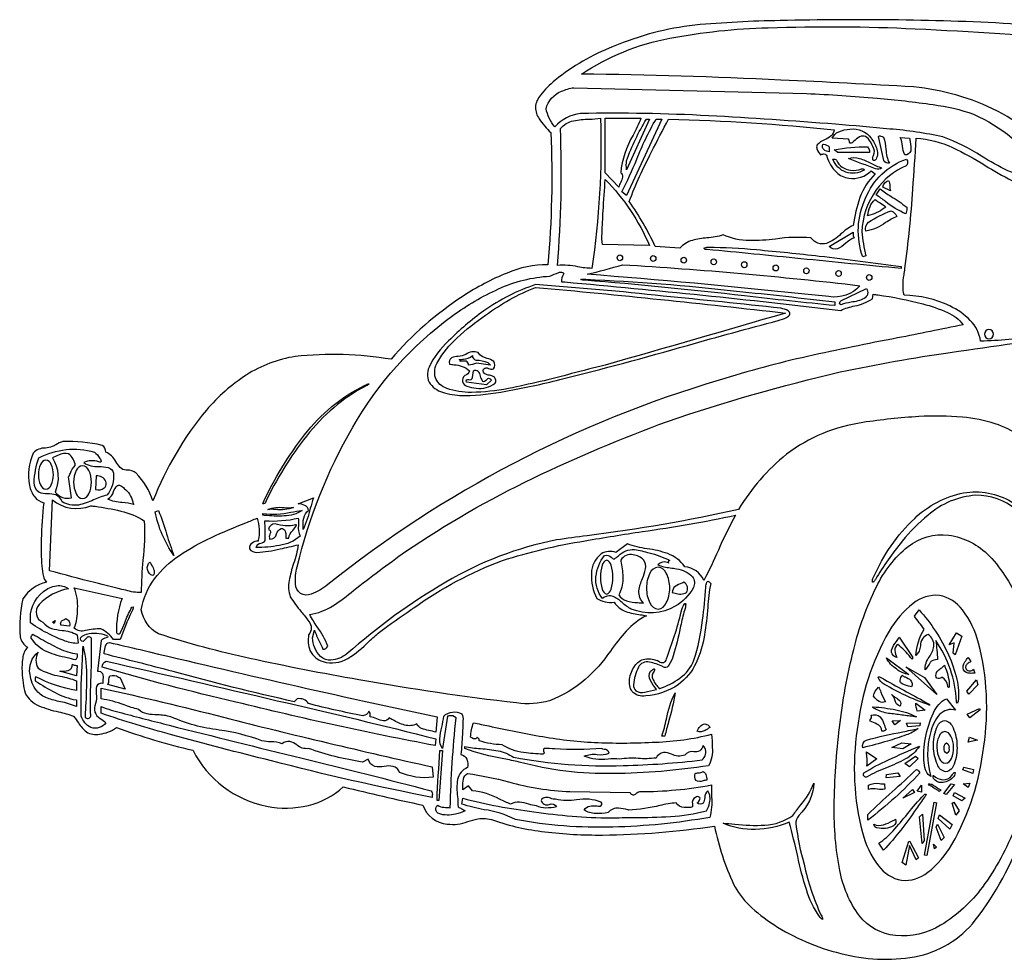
# Model space of a CAD drawing. Extents: x 0.69 to 7.72, y 3.72 to 7.65.
# Tile 1 of 2: x 0.69 to 4.8, y 3.72 to 7.65. Entities that reach past the tile are written whole.
import ezdxf

# ---------------------------------------------------------------- set-up
doc = ezdxf.new("R2010")
doc.units = 0
doc.header["$MEASUREMENT"] = 0

msp = doc.modelspace()

# ---------------------------------------------------------------- linework, layer by layer
for points in [[(4.859727, 7.632366, 0.012082), (4.360726, 7.649964, 0.009404), (3.86524, 7.647504, 0.018314), (3.508774, 7.628579, 0.070591), (3.167655, 7.538915, 0.075865), (2.924587, 7.397869, 0.052782), (2.863196, 7.335298, 0.153879), (2.842585, 7.285071, 0.155054), (2.858512, 7.2365, 0.046753), (2.906732, 7.178893, -0.033487), (2.89451, 6.626668, 0.100939), (2.723714, 6.591781, 0.050682), (2.539783, 6.494614, 0.072873), (2.238951, 6.23111, 0.067907), (1.838754, 6.242757, 0.105782), (1.633608, 6.165096, 0.073609), (1.466803, 6.018207, 0.07978), (1.243393, 5.638888, 0.112434), (1.173204, 5.754808, 0.194207), (1.135799, 5.767088, -0.006957), (1.132207, 5.767211, -0.186648), (1.106617, 5.779055, -0.05312), (1.087714, 5.803574, 0.163096), (1.046725, 5.843332, 0.255581), (1.031169, 5.87111, 0.067491), (0.866899, 5.886992, 0.06447), (0.837687, 5.873557, -0.01949), (0.822733, 5.865867, -0.072908), (0.79367, 5.860003, 0.213821), (0.74339, 5.838887, 0.160355), (0.72714, 5.70361, 0.112264), (0.749345, 5.655195, 0.175936), (0.786724, 5.63111, 0.016244), (0.77672, 5.47831, 0.029664), (0.778908, 5.365773, 0.043583), (0.786084, 5.323354, 0.142607), (0.798947, 5.298886, 0.202291), (0.699796, 5.229424, 0.078451), (0.688243, 5.07084, 0.207763), (0.718946, 5.026662, 0.155979), (0.69928, 4.982121, 0.05361), (0.696524, 4.921134, 0.057305), (0.709187, 4.835643, 0.181128), (0.766893, 4.782181, 0.048714), (0.84916, 4.756587, -0.031412), (0.911169, 4.738883, -0.017923), (0.932295, 4.710321, 0.093385), (0.965457, 4.672805, 0.182281), (1.020015, 4.663608, 0.132766), (1.091169, 4.691106, 0.028913), (1.410319, 4.595769), (1.411171, 4.59555, 0.230064), (1.718532, 4.361939, 0.109381), (1.893744, 4.365617, 0.129353), (2.038949, 4.443328, 0.008245), (2.371174, 4.366661), (2.371174, 4.366661, 0.292429), (2.473854, 4.287432, 0.126871), (2.559443, 4.297933, -0.034017), (2.601232, 4.309015, -0.127089), (2.666729, 4.303326, 0.05401), (2.881488, 4.254976, 0.031643), (3.123121, 4.241521, 0.034809), (3.591178, 4.278882, 0.058637), (3.671181, 4.035549, 0.082596), (3.735813, 3.948856, 0.05176), (3.838921, 3.866818, 0.081414), (4.118843, 3.746215, 0.110038), (4.427512, 3.732758, 0.183415), (4.68149, 3.885463, 0.07917), (4.88155, 4.252193, 0.057249)], [(4.865699, 5.910713, 0.076657), (4.7648, 5.961518, 0.056816), (4.627453, 5.98901, 0.036869), (4.445599, 5.991341, 0.023268), (4.211181, 5.966667, 0.123957), (3.892292, 5.834719, 0.082728), (3.691181, 5.603331, -0.024957), (3.058327, 5.493455, 0.000989), (2.931175, 5.475553, 0.085477), (2.46784, 5.299303, 0.047742), (2.054507, 4.998885, -0.137994), (1.987736, 4.97242, -0.201147), (1.94381, 4.987773, -0.189667), (1.911172, 5.066662), (1.91895, 5.098885, 0.052469), (1.938603, 5.052608, -0.02779), (1.954018, 5.019367, 0.341252), (1.974632, 5.030714, 0.066852), (1.930597, 5.111616, -0.028734), (1.89895, 5.163331, 0.096018), (1.996056, 5.200365, 0.040744), (2.082117, 5.264115, -0.013925), (2.299792, 5.426939, -0.037137), (2.832497, 5.733647, -0.023549), (3.394511, 5.971111, -0.025044), (4.117124, 6.178158, -0.017908), (4.576712, 6.259389, -0.003256), (5.12144, 6.337025, 0.000256)], [(4.651635, 4.984614), (4.663406, 4.966662), (4.663406, 4.966662, 0.069567), (4.648824, 4.957883, 0.42792), (4.643406, 4.935551, 0.469413), (4.674517, 4.935551), (4.678961, 4.918885), (4.678961, 4.918885, -0.0582), (4.659338, 4.917834, -0.264099), (4.632187, 4.931836, -0.232731), (4.638266, 4.965516, -0.045556), (4.651635, 4.984614)], [(4.43896, 4.758883, -0.066621), (4.432189, 4.792946), (4.472465, 4.763779), (4.43896, 4.758883)], [(3.571178, 4.691106, -0.045642), (3.551734, 4.679161, -0.241219), (3.518957, 4.67555, -0.276486), (3.551178, 4.706661, 0.055592), (3.558209, 4.703449, -0.318302), (3.571178, 4.691106)], [(4.500208, 4.454017, 0.040715), (4.539133, 4.429863), (4.530867, 4.424231, 0.000063), (4.530867, 4.424231, 0.002182), (4.491911, 4.4485, -0.171787), (4.48559, 4.45405, -0.369402), (4.489289, 4.455426, -0.040556), (4.500208, 4.454017)]]:
    msp.add_lwpolyline(points, format="xyb")
for points in [[(3.815604, 7.617349, -0.021348), (4.429808, 7.61306, -0.005973), (5.136968, 7.570353, 0.000025), (5.191185, 7.566671, 0.00642), (5.614362, 7.450488, -0.015121), (5.914521, 7.366672), (5.926743, 7.311117, 0.027167), (5.58016, 7.295884, 0.028562), (5.325722, 7.264086, 0.098136), (5.155488, 7.17244, 0.125464), (5.038962, 7.018893, 0.14223), (4.774673, 7.268546, 0.092977), (4.423285, 7.36979, 0.00446), (3.868251, 7.398597, 0.010498), (3.034508, 7.423339, -0.099486), (3.403788, 7.573651, -0.041041)], [(2.886732, 7.278893, -0.244181), (2.951195, 7.351675, -0.07186), (3.0034, 7.366672), (3.975222, 7.342706), (3.975222, 7.342706, -0.010071), (4.271119, 7.322883, -0.015579), (4.504783, 7.295896, -0.057099), (4.674517, 7.255561, -0.127858), (4.964353, 7.022619, -0.036481), (4.97646, 7.004781, -0.259702), (4.978087, 6.993853, -0.217149), (4.965816, 6.988833, -0.038831), (4.936228, 6.988718, -0.093768), (4.818047, 7.019672, -0.029324), (4.707115, 7.080427, 0.058727), (4.545989, 7.160718, 0.036197), (4.32464, 7.193861, 0.006268), (4.097469, 7.213812, 0.006608), (3.566707, 7.249386, 0.01798), (3.031178, 7.258893, 0.178833), (2.923397, 7.203337, -0.119849)], [(2.946731, 7.19556, -0.1664), (3.001745, 7.228401, -0.050583), (3.067247, 7.235241, 0.031064), (3.114511, 7.238893, -0.04404), (3.078956, 6.611112, -0.040473), (3.020043, 6.617745, 0.074986), (2.93451, 6.623335, 0.031901)], [(3.198956, 7.011115, -0.299753), (3.207018, 6.992733, -0.076698), (3.198993, 6.971336, 0.068555), (3.191178, 6.951114), (3.134511, 7.011115), (3.134511, 7.238893), (3.2834, 7.238893, -0.025327), (3.25056, 7.167806, 0.110584)], [(3.223399, 6.915558), (3.203399, 6.931114, 0.023956), (3.266204, 7.067695, -0.036011), (3.346732, 7.23556), (3.371179, 7.23556)], [(3.223399, 7.023337, 0.000069), (3.223336, 7.024209, -0.052773), (3.223544, 7.061169, -0.052236), (3.306732, 7.23556), (3.318954, 7.23556)], [(4.034514, 7.086671, -0.170987), (4.053681, 7.088928, -0.241739), (4.061181, 7.079726, 0.129173), (4.100572, 7.013313, 0.152471), (4.152501, 6.988024, 0.228402), (4.246736, 7.018893), (4.263404, 7.006669, 0.121898), (4.199376, 6.907642, 0.04654), (4.171181, 6.791114, 0.074028), (4.119919, 6.755078, -0.09675), (4.059952, 6.715383, -0.319203), (3.994512, 6.738892, 0.055995), (3.846347, 6.733984, -0.035456), (3.737311, 6.727159, -0.097424), (3.626733, 6.751114, -0.059078), (3.559519, 6.738703, 0.047796), (3.498473, 6.728347, 0.146621), (3.446735, 6.695558), (3.343401, 6.703336, 0.044232), (3.234511, 6.891114, -0.028977), (3.327984, 7.097921, -0.005644), (3.398957, 7.23556, -0.019338), (4.091182, 7.191114, -0.231527), (4.078229, 7.164824, -0.062062), (4.050664, 7.148597, 0.143045), (4.020477, 7.127194, 0.21097), (4.019462, 7.110643, 0.100169)], [(4.263404, 7.063337, -0.706092), (4.253136, 7.069659, 0.074067), (4.251181, 7.07556, 0.273459), (4.257606, 7.111117, 0.066868), (4.2384, 7.147399, -0.000219), (4.237071, 7.149461, 0.468469), (4.192198, 7.157587, 0.076022), (4.166737, 7.135558, -0.642382), (4.155482, 7.142414, 0.149343), (4.151182, 7.151115), (4.083403, 7.15556, -0.193228), (4.110385, 7.182162, -0.099809), (4.157572, 7.193825, -0.271581), (4.24674, 7.155854, 0.000928), (4.249545, 7.151255, -0.069351), (4.270234, 7.109263, -0.224414)], [(4.298922, 7.06234, -0.008255), (4.276385, 7.162347, -0.406959), (4.286156, 7.164153, -0.119243), (4.297478, 7.1602, -0.066414), (4.307792, 7.108943, 0.107533), (4.322292, 7.051115, -0.361605)], [(4.071182, 7.118893), (4.071182, 7.098893, -0.157487), (4.047709, 7.108337, -0.443573), (4.046737, 7.131115, -0.12293)], [(4.366738, 7.158893), (4.406739, 7.15556, 0.009205), (4.409277, 7.140021, -0.089853), (4.41183, 7.102835, -0.402621), (4.386737, 7.086671, -0.086097), (4.377357, 7.12221, 0.106346)], [(4.386737, 6.611112, 0.017827), (4.42021, 6.942086, 0.003955), (4.434517, 7.15556, -0.091417), (4.585655, 7.116537, -0.030722), (4.72182, 7.042196, 0.021713), (4.834518, 6.978892, 0.040387), (4.980526, 6.959119, -0.000026), (4.983407, 6.958892, 0.122728), (4.964528, 6.944877, -0.032534), (4.954517, 6.93556), (4.958962, 6.891114, -0.022719), (5.11114, 6.630513, -0.005158), (5.228199, 6.407826, 0.000889), (5.234518, 6.395557, -0.048472), (5.1045, 6.357136, -0.017906), (4.937711, 6.328195, -0.033273), (4.703406, 6.306667, 0.161142), (4.660392, 6.393778, 0.091281), (4.574655, 6.454029, 0.108323), (4.383404, 6.49889, -0.102521), (4.383639, 6.583562, 0.022285)], [(4.091182, 7.106671, -0.061689), (4.231181, 7.118893, 0.043382), (4.234907, 7.112396, -0.256555), (4.238958, 7.09556), (4.106737, 7.09556)], [(4.100915, 7.063636, 0.267732), (4.16021, 7.021961, 0.12734), (4.206211, 7.026992, -0.601173), (4.216128, 7.022335, -0.476765), (4.086286, 7.067706, -0.232652)], [(4.291182, 7.031115, -0.228071), (4.264374, 7.027754, -0.006522), (4.151182, 7.071115), (4.151182, 7.071115, -0.162433), (4.197356, 7.071114, -0.044398), (4.24427, 7.051114, 0.044399)], [(4.393351, 7.067776, -0.421157), (4.392393, 7.040276, 0.143965), (4.267488, 6.939111, 0.147336), (4.206622, 6.763767, 0.031828), (4.223403, 6.663336, -0.000023), (4.223403, 6.663336), (4.211181, 6.65889, -0.19718), (4.222785, 6.905379, -0.218399)], [(3.318954, 6.706668), (3.1234, 6.711114, -0.070288), (3.121386, 6.758336, -0.00797), (3.125622, 6.851392, -0.003979), (3.134511, 6.983337, -0.092486)], [(4.326738, 6.93556), (4.294514, 6.951114, -0.271203), (4.31896, 6.978892, -0.098665), (4.323876, 6.954488, 0.062161)], [(4.266736, 6.918892), (4.283404, 6.943336, 0.027041), (4.329982, 6.911863, -0.037477), (4.394515, 6.866669, 0.005852), (4.39458, 6.862332, -0.102793), (4.391182, 6.838892, -0.065717), (4.306207, 6.890945, 0.015099)], [(4.231181, 6.831114, -0.049873), (4.24146, 6.869586, -0.159002), (4.263404, 6.89889, 0.067126), (4.283138, 6.884973, -0.09976), (4.306736, 6.866669, 0.001263), (4.300665, 6.862806, -0.10317)], [(4.329739, 6.851583, -0.215618), (4.353319, 6.828714, 0.033133), (4.306684, 6.802684, -0.113619), (4.223403, 6.766669, -0.263662), (4.235471, 6.805087, -0.060099)], [(4.174515, 6.738892, 0.078557), (4.13985, 6.716067, -0.08067), (4.104772, 6.693094, -0.346353), (4.071182, 6.703336), (4.171181, 6.763336, -0.055354), (4.171062, 6.755075, 0.232093)], [(3.559843, 6.690235, -0.319872), (3.546676, 6.695264, -0.198781), (3.564117, 6.699408, -0.024505), (3.766716, 6.689578, -0.007464), (4.029256, 6.662705, -0.006877), (4.371182, 6.61889), (4.371182, 6.611112, -0.003416), (3.951666, 6.651726, 0.00144)], [(3.206664, 6.655518, -0.41227), (3.195515, 6.643003, -0.41218), (3.184367, 6.655518, -0.412196), (3.195515, 6.668035, -0.412286)], [(3.34611, 6.652689, -0.412275), (3.334962, 6.640175, -0.412189), (3.323812, 6.652689, -0.412235), (3.334962, 6.665207, -0.412322)], [(3.47389, 6.645469, -0.412247), (3.46274, 6.632954, -0.412268), (3.451592, 6.645469, -0.412268), (3.46274, 6.657985, -0.412247)], [(3.576658, 6.638336, -0.412246), (3.587806, 6.650851, -0.412295), (3.598956, 6.638336, -0.41231), (3.587806, 6.625819, -0.412261)], [(3.704436, 6.626669, -0.412247), (3.715586, 6.639185, -0.412247), (3.726736, 6.626669, -0.412247), (3.715586, 6.614154, -0.412247)], [(2.497151, 6.413978, -0.049942), (2.687526, 6.52514, -0.093823), (2.903397, 6.578889, -0.016923), (2.93984, 6.593758, -0.16811), (2.956118, 6.594649, -0.540269), (2.959875, 6.586651, 0.124987), (2.951175, 6.555557, 0.000079), (2.964787, 6.554312, -0.007232), (4.11896, 6.435557, -0.054922), (4.177161, 6.454648, 0.095169), (4.251181, 6.483335), (4.254514, 6.503333, 0.003961), (4.273481, 6.500375, -0.028122), (4.462029, 6.462975, -0.044881), (4.564516, 6.426481, -0.130384), (4.631183, 6.375557, -0.003899), (4.356059, 6.320323, 0.007579), (3.980519, 6.24303, 0.022664), (3.611178, 6.143333, 0.097211), (1.974228, 5.288678, -0.089416), (1.905425, 5.249019, -0.228381), (1.859931, 5.251766, -0.219653), (1.839573, 5.291471, -0.088769), (1.846174, 5.362689, -0.073109), (2.078703, 5.946577, -0.105767)], [(4.069707, 6.493239, -0.002135), (3.954367, 6.504756, 0.007487), (3.058956, 6.586667, 0.017615), (3.206733, 6.626668, -0.014022), (4.198958, 6.53889, -0.260653)], [(3.836315, 6.612968, -0.412292), (3.847465, 6.625483, -0.412268), (3.858614, 6.612968, -0.412268), (3.847465, 6.600453, -0.412292)], [(3.964092, 6.601301, -0.412227), (3.975243, 6.613817, -0.412268), (3.986392, 6.601301, -0.412225), (3.975243, 6.588786, -0.412184)], [(4.098815, 6.589357, -0.412268), (4.109964, 6.601872, -0.412247), (4.121114, 6.589357, -0.412247), (4.109964, 6.576842, -0.412268)], [(3.053033, 6.565868, -0.01658), (3.683288, 6.516289, -0.003542), (4.094515, 6.471112), (4.094515, 6.455557, -0.003092), (3.716092, 6.495984, 0.009411), (3.049085, 6.561528, -0.146148), (3.031965, 6.564575, -0.084146)], [(4.226594, 6.573247, -0.412249), (4.237744, 6.585762, -0.412225), (4.248893, 6.573247, -0.412241), (4.237744, 6.560731, -0.412265)], [(2.54885, 6.079525, 0.041695), (2.718926, 6.097737, 0.015897), (2.945125, 6.146059, 0.008635), (3.478645, 6.289403, -0.004905), (3.856803, 6.392996, 0.060865), (3.892265, 6.406003, 0.197056), (3.906579, 6.420137, 0.335124), (3.898884, 6.433561, 0.087591), (3.868318, 6.444436, 0.003019), (3.376523, 6.495401, 0.009255), (2.843399, 6.543335, 0.075517), (2.62704, 6.433522, 0.041366), (2.47959, 6.308049, 0.104273), (2.398251, 6.197944, 0.262601), (2.402769, 6.127761, 0.164978), (2.463012, 6.09059, 0.068813)], [(2.434018, 6.220501, -0.081178), (2.51463, 6.319855, -0.03587), (2.63389, 6.415592, -0.06451), (2.843294, 6.531842, -0.005991), (3.887992, 6.424157, -0.00084), (3.134511, 6.206667, 0.005041), (2.993337, 6.170991, -0.017094), (2.729544, 6.108844, -0.047878), (2.574785, 6.092856, -0.093096), (2.472137, 6.109395, -0.219231), (2.424312, 6.153574, -0.206868)], [(4.11896, 6.475556), (4.226736, 6.526668, -0.431996), (4.21667, 6.485126, -0.083762), (4.163157, 6.469728, 0.048806), (4.11896, 6.45889, -0.589081), (4.117063, 6.472082, 0.014405)], [(4.73844, 6.316365, 0.413819), (4.7571, 6.336007, 0.41383), (4.73844, 6.35565, 0.41383), (4.719781, 6.336007, 0.413819)], [(2.566731, 6.183333, -0.333333), (2.546731, 6.163333, 0.210711), (2.537806, 6.137596, 0.252913), (2.556133, 6.118923, 0.085844), (2.59494, 6.110135, 0.19793), (2.674507, 6.131111, 0.302201), (2.670865, 6.156373, 0.124967), (2.649841, 6.164255, -0.085213), (2.631374, 6.170217, -0.290115), (2.623396, 6.186667, -0.435484), (2.646503, 6.192409, 0.178533), (2.666729, 6.191111, 0.349837), (2.668122, 6.22167, 0.117441), (2.640589, 6.234983, -0.216135), (2.603396, 6.258888, 0.272403), (2.551175, 6.251111, -0.119664), (2.519905, 6.243246, 0.102028), (2.491858, 6.236871, 0.345979), (2.483397, 6.211111, 0.011625), (2.502344, 6.208206, -0.177945)], [(2.523896, 6.228881, -0.034062), (2.541353, 6.231908, 0.189491), (2.578953, 6.246667, 0.331972), (2.594017, 6.22676, -0.136694), (2.643261, 6.217056, -0.140047), (2.654507, 6.206667), (2.59614, 6.214321), (2.59614, 6.214321, -0.046877), (2.563396, 6.206667, 0.283769), (2.552501, 6.222531, 0.107596), (2.533827, 6.223013, -0.006301), (2.527929, 6.222449, 0.997093)], [(2.643397, 6.151111, -0.351021), (2.655583, 6.146424, 0.033995), (2.658951, 6.143333), (2.638199, 6.124432), (2.554508, 6.135556, -0.768024), (2.564379, 6.146359, 0.546204), (2.578953, 6.155556), (2.583396, 6.183333, -0.404185), (2.602746, 6.181152, -0.091205), (2.611812, 6.160101, 0.143302), (2.621483, 6.140143, 0.280771), (2.630096, 6.13999, 0.096571)], [(1.703814, 5.630807, -0.05644), (1.877095, 5.914465, -0.11765), (2.130617, 6.122817, -0.08906), (2.147773, 6.128868, -0.146044), (2.135007, 6.12061, 0.105986), (1.88573, 5.910212, 0.056019), (1.712114, 5.630043, -0.230586), (1.7061, 5.626556, -0.796493)], [(0.746724, 5.715554, -0.076001), (0.766724, 5.818887, -0.19174), (0.998947, 5.843332, -0.096804), (1.020963, 5.816517, -0.241677), (1.026199, 5.800351, -0.006713), (1.01684, 5.802297, 0.196737), (0.954501, 5.798888, 0.178423), (1.016376, 5.782839, -0.062387), (1.056336, 5.778041, -0.301593), (1.077925, 5.755431, -0.210764), (1.051169, 5.663332), (1.051169, 5.663332, 0.04814), (0.994908, 5.642876, -0.066677), (0.932078, 5.621638, -0.176758), (0.86339, 5.635554, 0.216104), (0.836999, 5.663671, 0.087698), (0.803034, 5.668358, -0.125603), (0.76704, 5.6749, -0.245247)], [(0.796064, 5.809394, 0.279196), (0.773841, 5.79156, 0.116056), (0.764635, 5.748506, 0.116053), (0.773841, 5.70545, 0.279197), (0.796064, 5.687615, 0.279224), (0.818285, 5.70545, 0.116033), (0.827489, 5.748506, 0.116037), (0.818285, 5.79156, 0.279223)], [(0.903392, 5.65111), (0.891168, 5.738887, 0.022942), (0.898375, 5.75471, -0.139815), (0.918946, 5.786665, 0.198593), (0.891168, 5.835554, 0.164842), (0.848946, 5.830554, 0.034473), (0.82339, 5.818888), (0.82339, 5.818887, -0.242794), (0.834503, 5.675554, 0.28677)], [(0.949121, 5.648649, 0.275068), (0.975509, 5.668784, 0.121438), (0.986439, 5.717394, 0.121437), (0.975509, 5.766006, 0.27507), (0.949121, 5.786142, 0.275071), (0.922732, 5.766006, 0.121439), (0.911801, 5.717394, 0.121441), (0.922732, 5.668784, 0.275069)], [(1.043789, 5.696306, 0.256956), (1.046558, 5.720664, 0.333121), (1.006725, 5.743332), (1.003392, 5.686665, 0.271164), (1.039844, 5.693721, -0.005708)], [(1.123392, 5.69111, -0.17538), (1.159046, 5.635505, 0.007752), (1.163392, 5.623332, 0.063236), (1.115093, 5.631874, -0.110057), (1.054503, 5.646665, 0.199242), (1.079124, 5.678026, -0.130464), (1.095268, 5.702617, -0.24198), (1.106998, 5.703445, -0.111025)], [(1.206725, 5.555553, -0.041552), (1.20165, 5.391012, 0.024611), (1.194503, 5.255553, -0.078728), (1.130387, 5.265101, -0.007708), (0.999085, 5.296942, -0.003737), (0.811168, 5.346664), (0.82339, 5.643332, 0.282636), (0.983392, 5.618888, 0.000891), (1.001864, 5.616134, -0.025488), (1.108844, 5.59653, -0.086251)], [(1.851172, 5.626665), (1.914506, 5.65111, 0.025303), (1.901471, 5.607882, -0.04893), (1.871172, 5.518887, 0.002768), (1.871105, 5.527917, -0.059438), (1.873693, 5.567181, -0.191397), (1.894506, 5.598887, 0.270869), (1.878673, 5.620276, 0.09679)], [(5.157665, 4.765228, -0.163521), (5.148586, 4.735016, -0.533673), (5.143186, 4.735707, -0.125995), (5.140196, 4.748561, 0.010277), (5.126415, 4.950732, 0.029788), (5.102087, 5.114409, 0.068063), (4.974708, 5.446875, 0.107663), (4.851032, 5.603498, 0.177191), (4.683681, 5.662199, 0.16467), (4.484074, 5.579052, 0.051683), (4.375744, 5.470559, 0.036926), (4.263632, 5.310132, -0.074965), (4.256244, 5.300504, -0.444981), (4.251969, 5.299583, -0.191537), (4.256167, 5.31931, -0.10179), (4.428024, 5.565945, -0.143949), (4.632734, 5.672178, -0.179995), (4.832799, 5.635184, -0.148088), (4.990725, 5.452136, 0.000723), (4.997663, 5.437872, -0.040106), (5.105857, 5.17288, -0.09228)], [(1.266725, 5.598887, -0.018083), (1.300673, 5.500479, 0.015619), (1.331171, 5.411108, -0.108138), (1.252976, 5.593471)], [(1.866728, 5.598887, -0.136305), (1.791987, 5.575759, -0.037676), (1.709518, 5.578384, 0.000237), (1.703394, 5.578887), (1.703394, 5.586665, 0.10016), (1.819813, 5.591549, -0.01944)], [(1.723394, 5.603331, -0.116227), (1.791534, 5.610906, 0.031538), (1.831172, 5.61111, -0.121787), (1.75642, 5.602963, 0.02801)], [(3.546735, 5.306664, 0.275738), (3.466735, 5.363331, 0.153343), (3.395627, 5.418226, 0.051812), (3.309706, 5.438802, -0.054934), (3.226733, 5.458886), (3.178956, 5.423331, 0.236943), (3.117811, 5.417114, 0.232376), (3.076572, 5.335548, 0.136373), (3.098956, 5.231108, 0.18356), (3.171178, 5.215553, 0.168601), (3.220359, 5.176505, 0.053736), (3.282421, 5.162759, -0.008073), (3.306732, 5.158885, 0.092633), (3.222394, 5.094728, 0.030271), (3.155653, 5.011073, -0.068306), (3.050775, 4.892267, -0.088354), (2.901045, 4.802999, -0.104431), (2.763961, 4.793803, -0.015755), (2.104902, 4.89083, -0.01143), (1.649025, 4.980193, -0.027322), (1.266725, 5.083329, -0.230924), (1.194503, 5.183329, -0.119538), (1.250146, 5.313488, -0.082281), (1.354039, 5.411001, -0.041708), (1.487671, 5.485761, -0.012778), (1.632529, 5.54766, 0.001392), (1.67895, 5.566665, -0.14068), (1.683805, 5.474302, 0.000127), (1.683392, 5.471108, 0.222979), (1.658029, 5.461625, 0.322358), (1.647058, 5.438542, 0.248981), (1.67804, 5.423685, 0.051379), (1.775052, 5.438178, 0.007046), (1.851172, 5.455553), (1.851172, 5.455553, -0.046268), (1.831677, 5.376992, 0.036321), (1.812973, 5.305363, 0.132601), (1.817708, 5.238235, 0.041791), (1.863827, 5.175305, -0.019029), (1.894736, 5.135024, -0.368048), (1.894506, 5.078885, 0.138867), (1.900091, 5.012735, 0.208283), (1.954507, 4.966662, 0.208354), (2.058682, 4.980174, 0.060783), (2.14667, 5.050776, -0.014412), (2.190532, 5.090428, -0.010098), (2.323411, 5.184049, 0.000156), (2.334403, 5.19161, -0.066527), (2.70416, 5.389454, -0.03749), (3.049796, 5.471815, -0.006424), (3.28971, 5.510585, 0.016514), (3.678958, 5.578887, 0.023209), (3.607207, 5.432578, -0.017047)], [(1.712739, 5.473878, 0.01674), (1.711172, 5.555553, 0.067454), (1.851172, 5.566665, -0.042846), (1.851353, 5.537195, 0.161832), (1.85895, 5.491108, -0.136108), (1.77256, 5.45222, -0.039085), (1.674506, 5.443331, -0.323522), (1.695214, 5.462189, 0.220643)], [(1.731172, 5.478886, 0.400501), (1.760201, 5.500645, -0.218105), (1.77895, 5.523331, -0.345058), (1.79641, 5.512321, -0.08947), (1.798784, 5.491216, 0.022434), (1.79895, 5.483331), (1.811172, 5.483331, -0.172975), (1.828361, 5.515399, 0.120779), (1.843394, 5.538886, 0.00024), (1.839493, 5.538346, -0.150614), (1.754506, 5.543331, 0.36655), (1.726728, 5.518887, -0.528613), (1.73259, 5.499587, 0.178077)], [(4.926658, 4.598721, -0.06174), (4.848281, 4.276627, -0.070467), (4.710853, 4.023984, -0.100245), (4.536529, 3.864209, -0.161968), (4.347465, 3.820721, -0.202226), (4.196846, 3.903993, -0.116432), (4.115392, 4.092895, -0.053368), (4.091566, 4.363434, -0.028266), (4.113832, 4.691619, -0.033273), (4.173042, 5.017764, -0.055144), (4.268304, 5.27932, -0.111824), (4.400462, 5.448009, -0.199191), (4.57036, 5.495549, -0.169798), (4.740145, 5.408224, -0.102067), (4.863766, 5.21041, -0.067269), (4.929758, 4.930958, -0.056077)], [(3.432428, 5.354442, -0.173893), (3.499325, 5.321581, -0.279778), (3.502968, 5.276807, -0.140551), (3.426979, 5.198693, -0.240266), (3.243399, 5.186664, -0.076577), (3.205297, 5.213417, 0.087873), (3.167705, 5.239212, 0.265832), (3.1234, 5.231108, -0.205233), (3.095621, 5.321942, -0.139447), (3.131178, 5.411108, -0.268394), (3.159153, 5.403052, 0.060256), (3.171178, 5.395553, 0.019832), (3.190261, 5.409326, -0.20885), (3.256796, 5.436042, -0.018575), (3.318112, 5.42168, -0.062628), (3.404404, 5.389597, 0.971073), (3.400904, 5.378949, -0.000176), (3.39968, 5.379259, 0.340952), (3.35451, 5.371108, 0.06411), (3.405746, 5.35901, -0.015145)], [(3.294986, 5.391958, 0.175935), (3.251134, 5.413077, 0.322922), (3.198956, 5.391108, 0.001018), (3.200926, 5.379477, -0.046217), (3.208387, 5.312063, -0.125614), (3.191178, 5.246664, 0.211031), (3.223759, 5.220675, 0.055764), (3.269347, 5.21369, -0.017282), (3.29451, 5.211108, -0.218661), (3.275327, 5.263001, -0.076618), (3.289989, 5.313964, 0.056239), (3.302863, 5.354367, 0.200461)], [(1.231169, 5.383331, 0.026189), (1.238044, 5.370355, -0.068205), (1.248307, 5.348166, -0.261418), (1.243393, 5.326664, -0.59059)], [(3.140426, 5.390696, 0.292643), (3.121906, 5.369985, 0.085249), (3.114235, 5.319986, 0.085246), (3.121906, 5.269985, 0.292642), (3.140426, 5.249274, 0.292622), (3.158943, 5.269985, 0.085238), (3.166614, 5.319986, 0.085241), (3.158943, 5.369985, 0.292623)], [(3.306978, 5.274244, 0.123314), (3.321168, 5.212208, 0.273558), (3.355428, 5.186511, 0.273544), (3.389685, 5.212208, 0.123316), (3.403876, 5.274244, 0.123314), (3.389685, 5.336282, 0.273546), (3.355428, 5.361979, 0.273559), (3.321168, 5.336282, 0.123311)], [(0.732328, 5.128904, -0.26549), (0.785356, 5.25969, -0.134084), (0.840554, 5.283796, -0.202892), (0.891168, 5.271108, 0.171269), (0.767834, 5.205274, 0.522051), (0.78339, 5.131107, 0.150016), (0.819842, 5.105929, 0.049384), (0.863501, 5.09726, -0.117431), (0.926724, 5.078885), (0.931169, 5.043329, -0.108334), (0.876737, 5.052802, -0.033853), (0.811113, 5.081554, -0.048027)], [(0.914501, 5.275553), (1.114503, 5.231108, 0.097809), (1.091224, 5.088819, 0.782317), (1.108565, 5.089439, 0.015429), (1.125377, 5.129198, -0.038097), (1.153104, 5.189679, -0.351265), (1.160481, 5.195623, -0.296174), (1.159461, 5.185485, -0.000332), (1.154045, 5.173717, 0.03066), (1.106725, 5.058885), (1.078947, 5.058885, 0.116798), (1.025886, 5.10429, 0.049625), (0.961676, 5.097096, -0.279998), (0.914501, 5.106662, 0.100567), (0.928252, 5.187774, 0.118706)], [(3.390054, 4.978132, 0.030548), (3.452217, 5.174775, -0.133019), (3.466937, 5.209292, -0.932505), (3.470416, 5.204246, -0.053372), (3.4636, 5.172975, 0.014254), (3.447842, 5.107437, -0.0233), (3.418317, 4.991567, -0.064444), (3.400891, 4.95239, -0.382292), (3.381754, 4.942379, -0.003366), (3.374479, 4.945647, 0.068034), (3.319785, 4.96441, 0.367058), (3.273169, 4.943037, 0.097394), (3.252476, 4.870145, 0.231649), (3.26285, 4.844215, 0.211175), (3.299315, 4.839243, 0.029037), (3.348128, 4.850639, -0.057084), (3.324201, 4.887559, -0.3243), (3.324254, 4.92635, -0.075196), (3.336708, 4.935773, -0.567695), (3.340633, 4.934839, -0.113051), (3.338956, 4.926663), (3.338956, 4.926662, 0.385427), (3.334572, 4.891201, 0.138362), (3.361954, 4.85499, 0.07955), (3.446835, 4.8979, 0.14557), (3.504871, 4.972575, 0.04795), (3.540982, 5.140632, 0.020173), (3.554869, 5.278133, -0.109068), (3.558834, 5.299198, -0.424821), (3.56575, 5.302207, -0.126088), (3.575242, 5.292947), (3.575242, 5.292947, 0.033112), (3.562708, 5.193783, -0.021951), (3.549087, 5.077238, -0.068915), (3.514282, 4.962144, -0.127306), (3.438863, 4.870257, -0.132728), (3.303401, 4.823329, -0.267403), (3.247098, 4.841684, -0.199027), (3.236289, 4.893454, -0.120393), (3.258118, 4.948695, -0.206749), (3.299733, 4.977467, -0.146703), (3.360046, 4.967641, 0.624001)], [(3.474512, 5.255553, 0.415795), (3.463401, 5.298886, -0.009073), (3.453905, 5.294948, 0.070108), (3.427257, 5.281313, 0.244174), (3.414512, 5.255553, -0.009868), (3.426375, 5.253239, 0.215974)], [(4.531182, 5.243331, 0.195814), (4.422021, 5.210177, 0.096285), (4.321037, 5.093711, 0.10113), (4.187793, 4.682956, 0.101132), (4.209509, 4.25168, 0.096285), (4.276691, 4.112941, 0.195812), (4.373457, 4.052512, 0.195811), (4.48262, 4.085666, 0.096287), (4.583605, 4.202131, 0.101132), (4.716846, 4.612885, 0.101131), (4.69513, 5.044163, 0.096285), (4.627948, 5.182902, 0.195812)], [(0.894501, 5.115551), (0.858946, 5.118885, -0.476127), (0.870451, 5.141336, 0.05663), (0.878946, 5.146662, -0.418251)], [(4.446078, 5.183225, -0.079484), (4.569313, 4.994893, -0.050973), (4.604457, 4.891814, -0.091569), (4.609761, 4.800889, -0.299833), (4.605794, 4.793312, -0.334011), (4.602862, 4.80066, 0.139138), (4.515933, 5.055187), (4.515933, 5.055187, -0.033257), (4.523126, 4.975087, 0.160404), (4.494914, 4.966914, 0.000948), (4.492732, 4.963071, -0.063772), (4.471636, 4.932389, -0.179479), (4.488951, 4.985505, 0.101243), (4.508254, 5.031153, 0.268552), (4.484901, 5.079776, 0.329726), (4.451764, 5.033435, -0.182707), (4.432969, 4.992287, -0.114035), (4.467422, 5.10301, 0.001381), (4.42695, 5.156179)], [(0.921169, 4.973889, 0.009746), (0.884465, 4.98261, -0.052894), (0.801771, 5.00729, -0.149988), (0.734575, 5.065461, -0.252088), (0.741517, 5.081112, -0.005222), (0.776593, 5.06133, 0.022889), (0.851403, 5.021405, 0.081125), (0.926724, 4.998885, -0.202013)], [(0.943392, 4.738883, -0.020238), (0.947634, 4.948625, 0.003114), (0.951169, 5.031107, -0.066795), (0.965594, 4.893867, -0.015922), (0.961031, 4.763641, 0.035309), (0.959946, 4.733699, 0.597684), (0.983392, 4.738883, -0.018705), (0.98484, 4.906998, 0.016143), (0.986725, 5.063329, 0.5074), (0.966725, 5.066662), (0.951169, 5.051107, -0.515087), (0.941673, 5.067685, -0.161361), (0.966247, 5.081249, -0.178307), (1.049415, 5.075569, -0.615675), (1.053912, 5.067583, 0.15239), (1.032386, 5.059035, -0.015315), (1.026725, 5.055551), (1.011169, 4.926662, -0.336964), (1.032703, 4.916641, -0.108386), (1.034578, 4.892513, 0.037175), (1.034503, 4.875551, 0.344262), (1.007595, 4.862737, 0.110312), (1.00672, 4.831981, -0.147016), (1.003392, 4.791107, 0.393262), (1.023224, 4.728672, -0.048744), (1.046725, 4.711106, -0.315771), (0.984364, 4.690828, -0.204328)], [(4.363371, 5.068992), (4.419689, 4.984614), (4.419689, 4.984614, -0.045181), (4.419213, 4.980007, -0.921914), (4.416071, 4.978472, -0.000649), (4.410774, 4.984593, 0.056148), (4.357364, 5.038417, 0.284507), (4.345313, 5.012976, 0.120115), (4.353631, 4.984233, -0.418213), (4.3314, 5.014917, -0.101076), (4.351307, 5.050354, 0.057404)], [(2.426731, 4.671106, 0.060173), (2.396303, 4.679191, -0.057445), (2.366743, 4.686929, -0.203049), (2.346728, 4.706661, -0.191932), (2.295441, 4.701319, -0.059959), (2.24607, 4.723204, 0.004773), (2.231174, 4.731106, -0.276086), (2.20715, 4.719162, -0.07914), (2.179447, 4.727334, 0.082389), (2.151174, 4.73555, -0.052482), (2.151216, 4.743274, 0.282664), (2.146729, 4.758883, -0.27153), (2.121068, 4.74021, -0.016978), (1.894506, 4.791107, -0.000033), (1.894506, 4.791107, 0.302049), (1.846728, 4.811107), (1.834506, 4.798883, -0.011749), (1.327389, 4.925162, 0.005648), (1.038947, 4.998885, 0.004817), (1.039954, 5.005484, -0.052272), (1.045773, 5.03214, -0.307317), (1.061361, 5.046811, -0.002658), (1.189842, 5.016807, 0.006294), (2.431175, 4.73555)], [(0.923392, 4.846662, -0.085815), (0.754503, 4.903329, 0.356674), (0.751045, 4.892711, -0.075954), (0.751168, 4.886662, -0.000016), (0.753109, 4.885409, 0.026085), (0.834143, 4.836971, 0.079496), (0.923392, 4.806662), (0.923392, 4.778885, 0.055644), (0.857521, 4.798802, -0.036925), (0.802368, 4.814055, -0.125181), (0.757594, 4.843978, -0.125402), (0.729671, 4.913295, -0.273001), (0.76339, 5.006662, 0.27053), (0.76339, 4.938885, 0.098373), (0.855884, 4.905917, -0.048919), (0.923392, 4.886662)], [(4.403021, 4.912793, -0.150556), (4.352459, 4.936147, -0.159306), (4.310004, 4.983182)], [(0.923392, 4.906662), (0.854503, 4.926662, 0.09322), (0.889363, 4.929857, 0.366108), (0.906724, 4.955551, -0.011598), (0.911096, 4.953945, 0.137412), (0.926724, 4.951107)], [(1.031169, 4.943329, -0.331271), (1.047846, 4.96836, -0.002276), (1.762952, 4.803423, -0.006509), (2.426731, 4.643328), (2.423397, 4.61555, -0.014109), (1.590616, 4.797773, -0.014241)], [(4.523118, 4.926381, -0.05168), (4.536566, 4.937463, 0.076519), (4.552331, 4.951317, 0.014959), (4.556761, 4.938851, -0.106918), (4.572488, 4.86344, -0.406062), (4.569593, 4.858245, -0.263775), (4.566296, 4.864772, 0.242675), (4.541714, 4.902033, -0.171138), (4.525538, 4.895644, -0.303139), (4.51758, 4.901799, -0.258123)], [(1.054503, 4.871107, 0.183964), (1.059378, 4.889541, -0.163677), (1.063392, 4.906662, -0.271973), (1.099721, 4.902152, 0.007334), (1.106725, 4.898885), (1.126725, 4.851107)], [(4.301658, 4.89164, 0.002486), (4.486354, 4.790168, -0.000005), (4.486354, 4.790168, -0.041971), (4.490627, 4.786303, -0.653611), (4.490885, 4.78471, -0.103667), (4.485371, 4.786222, 0.000084), (4.479583, 4.788519, -0.045147), (4.301781, 4.871394, -0.164819), (4.275129, 4.900009, -0.614307), (4.281455, 4.90251, -0.078568)], [(4.414244, 4.8617, 0.007507), (4.40266, 4.864661, -0.120985), (4.370934, 4.877252, -0.24063), (4.366781, 4.889713, -0.119427), (4.375869, 4.909774, 0.134034), (4.388049, 4.902484, -0.093662), (4.411127, 4.888722, -0.345999)], [(4.276722, 4.860074, -0.097905), (4.287056, 4.838983, 0.035108), (4.30594, 4.798174, -0.199962), (4.279906, 4.799637, -0.094213), (4.256324, 4.822306, -0.178)], [(2.274507, 4.503328, 0.262455), (2.24744, 4.528826, 0.086738), (2.210227, 4.528443, -0.096703), (2.171036, 4.528525, -0.269039), (2.143396, 4.558883), (2.118951, 4.546661, -0.046259), (1.894506, 4.603328, -0.223423), (1.84462, 4.618365, 0.091959), (1.816297, 4.632658, 0.234956), (1.783394, 4.623328, 0.123067), (1.736543, 4.631552, -0.073882), (1.69895, 4.63555, 0.05583), (1.520224, 4.680512, -0.071405), (1.318949, 4.73555, 0.080873), (1.262122, 4.743793, -0.044318), (1.219529, 4.747933, -0.146194), (1.183392, 4.766662, -0.019059), (1.122813, 4.785541, 0.05236), (1.026725, 4.811107), (1.026725, 4.855551, -0.010814), (1.538082, 4.734131, 0.007554), (2.411175, 4.526661), (2.414508, 4.483328, -0.130835)], [(3.426735, 4.835551, -0.031867), (3.399086, 4.715082, 0.008049), (3.383401, 4.65555), (3.371179, 4.65555, 0.030816), (3.390048, 4.726006, -0.077015)], [(4.367214, 4.781092, -0.314434), (4.345043, 4.807185, 0.079434), (4.336903, 4.824564, 0.000617), (4.335687, 4.825429, -0.010087), (4.330526, 4.829207, -0.150647), (4.336903, 4.824564, 0.008492), (4.348269, 4.816798, -0.089712), (4.366856, 4.801535, -0.270063)], [(2.411175, 4.398883, -0.015433), (1.738533, 4.551661, -0.006139), (1.321327, 4.661071, -0.018134), (1.026725, 4.751106), (1.026725, 4.778885, 0.033902), (1.113236, 4.752341, 0.003945), (1.311817, 4.700647, 0.001507), (1.866848, 4.562479, -0.004692), (2.406731, 4.426661, -0.240316), (2.411215, 4.407861, 0.044937)], [(4.254411, 4.777668, -0.03477), (4.349684, 4.765055, -0.077737), (4.435953, 4.735458, -0.006496), (4.380847, 4.742549, 0.006498), (4.325729, 4.749642, -0.088117), (4.271215, 4.764836, -0.04883), (4.25514, 4.773938, -0.134688), (4.252487, 4.776773, -0.561839)], [(4.560861, 4.811226), (4.599236, 4.763154, 0.29526), (4.532234, 4.745451, 0.126135), (4.493655, 4.669128, 0.14246), (4.496183, 4.486774, -0.203586), (4.477037, 4.50591, -0.082529), (4.467459, 4.543074, -0.07109), (4.47343, 4.64767, -0.067663), (4.506948, 4.75293, -0.193221)], [(2.438953, 4.331104, -0.625871), (2.434508, 4.366661, 0.196729), (2.460203, 4.358188, 0.016055), (2.486731, 4.355549), (2.486731, 4.355549, -0.023022), (2.511175, 4.731106, 0.293068), (2.481022, 4.739358, -0.022916), (2.474508, 4.738883), (2.454508, 4.603328, -0.189099), (2.442846, 4.644219, -0.045913), (2.451039, 4.693141, 0.042054), (2.458953, 4.738883, -0.307554), (2.535168, 4.749007, -0.145147), (2.5394, 4.720286, -0.01585), (2.537488, 4.662044, -0.007774), (2.531175, 4.578883), (2.531175, 4.578883, -0.239017), (2.556314, 4.558189, -0.128522), (2.558953, 4.523328, 0.263351), (2.51697, 4.473516, 0.073559), (2.51658, 4.402754, -0.026003), (2.518953, 4.358882, -0.025517), (2.533801, 4.351259, 0.0256), (2.54905, 4.343438, -0.113088), (2.508419, 4.329488, -0.156666)], [(4.246458, 4.742615, -0.24049), (4.283017, 4.736221, -0.114173), (4.29918, 4.70633, 0.023996), (4.308775, 4.6833, -0.356741), (4.293291, 4.676089, 0.008376), (4.290358, 4.676085, 0.345913), (4.269135, 4.705563, 0.046418), (4.242015, 4.717149), (4.242015, 4.717149, -0.195315), (4.244835, 4.72807, 0.285359)], [(3.566735, 4.531106, -0.034436), (3.167288, 4.498467, -0.070245), (2.77451, 4.546661, 0.00787), (2.710074, 4.560294, -0.044739), (2.546731, 4.603328), (2.546731, 4.611106, 0.026689), (2.613438, 4.603155, -0.03223), (2.686253, 4.593944, -0.10496), (2.751176, 4.566661, 0.054043), (3.20909, 4.531795, 0.022339), (3.538957, 4.55555, 0.349984), (3.551178, 4.606661), (3.5434, 4.61555, -0.435645), (3.504097, 4.589753, 0.281292), (3.466735, 4.57555, -0.20773), (3.411071, 4.579604, 0.109509), (3.377567, 4.586854, 0.24961), (3.346732, 4.563328, -0.047135), (3.271685, 4.561794, 0.061359), (3.194511, 4.558883, 0.033524), (3.145911, 4.559073, -0.125527), (3.046732, 4.571106, -0.144656), (3.10051, 4.578334, 0.115823), (3.151178, 4.583328, 0.401565), (3.129953, 4.599638, -0.118277), (3.118956, 4.603328, -0.04099), (2.923063, 4.601969, 0.013857), (2.878954, 4.603328, 0.291811), (2.877199, 4.588704, -0.674222), (2.873882, 4.5801, -0.032582), (2.7931, 4.586919, -0.114031), (2.703399, 4.618883, -0.067381), (2.606731, 4.63555), (2.606731, 4.63555, 0.374616), (2.602513, 4.647266, -0.027775), (2.598951, 4.651106, -0.414644), (2.587618, 4.643245, -0.091713), (2.573948, 4.64945, 0.006569), (2.571174, 4.651106, -0.066873), (2.583396, 4.711106), (2.583396, 4.711106, -0.000802), (2.647657, 4.697547, 0.011041), (2.873176, 4.653131, 0.031083), (3.104414, 4.628036, 0.02294), (3.345152, 4.63007, 0.056091), (3.578956, 4.663328, -0.026162), (3.582011, 4.60805, -0.144507)], [(4.558543, 4.505904, -0.287118), (4.523161, 4.536442, -0.10374), (4.506957, 4.611875, -0.103744), (4.51942, 4.688016, -0.287104), (4.553253, 4.720262, -0.28711), (4.588633, 4.689724, -0.103728), (4.604839, 4.614292, -0.103736), (4.592375, 4.538151, -0.287107)], [(4.226404, 4.638964, -0.018426), (4.378524, 4.673194, 0.003567), (4.442229, 4.686593, -0.086002), (4.392237, 4.660238, -0.02005), (4.31442, 4.634365, -0.012106), (4.211354, 4.606835), (4.211354, 4.606835, -0.400334)], [(4.553943, 4.67425, 0.277552), (4.529716, 4.654222, 0.11825), (4.520639, 4.607092, 0.118252), (4.53203, 4.560466, 0.277557), (4.557215, 4.541658, 0.277569), (4.581442, 4.561686, 0.11826), (4.590517, 4.608817, 0.118263), (4.579128, 4.655442, 0.277572)], [(4.215018, 4.50126, -0.037864), (4.318156, 4.555411, -0.010959), (4.447467, 4.613779, -0.136239), (4.390003, 4.560012, -0.034528), (4.309597, 4.522898, 0.047205), (4.22941, 4.484612, -0.697654)], [(4.561974, 4.582757, -0.334507), (4.551478, 4.604411, -0.334488), (4.560892, 4.626556, -0.334571), (4.571388, 4.604901, -0.334477)], [(2.443397, 4.59555), (2.454508, 4.59555), (2.438953, 4.386661), (2.431175, 4.386661), (2.431175, 4.386661, -0.007781)], [(4.22656, 4.589992), (4.269544, 4.560625), (4.228061, 4.529176, 0.081809), (4.228177, 4.570121, -0.021561)], [(3.571178, 4.315549, -0.039207), (3.165483, 4.274854, -0.054369), (2.758954, 4.30666, 0.083234), (2.627889, 4.347633, -0.03958), (2.534508, 4.371106), (2.538953, 4.395549, 0.036682), (2.836514, 4.339055, 0.034202), (3.155767, 4.313208, -0.006227), (3.25468, 4.314737, 0.015983), (3.407418, 4.319055, 0.047957), (3.557243, 4.342751, 0.116362), (3.569981, 4.376422, 0.220595), (3.5634, 4.426661, 0.248154), (3.550418, 4.397864, -0.128088), (3.543651, 4.375277, -0.361773), (3.518957, 4.375549, 0.189438), (3.527799, 4.387987, -0.039207), (3.531178, 4.395549, 0.493878), (3.511179, 4.398883, 0.358599), (3.499249, 4.371585, -0.047074), (3.498957, 4.358882, -0.069991), (3.463818, 4.356382, -0.243597), (3.431179, 4.375549, 0.056903), (3.363123, 4.364937, -0.050944), (3.232092, 4.346011, -0.031041), (3.22864, 4.346922, 0.064844), (3.190318, 4.353681, 0.255957), (3.146733, 4.335549, -0.05481), (3.093816, 4.331522, -0.157001), (3.046732, 4.346661, -0.236027), (3.069408, 4.362464, -0.061207), (3.100075, 4.363258, 0.010645), (3.112728, 4.362758, 0.679468), (3.116774, 4.378818, 0.145418), (3.014786, 4.388424, -0.093101), (2.926732, 4.391106, -0.084901), (2.9061, 4.39503, 0.089292), (2.884922, 4.398937, 0.261082), (2.866732, 4.386661, 0.485182), (2.899553, 4.369734, -0.374841), (2.931175, 4.358882, -0.035982), (2.886454, 4.354438, -0.131129), (2.846732, 4.363328, -0.033296), (2.81483, 4.37056, 0.045931), (2.775231, 4.378822, 0.167686), (2.738954, 4.371106, -0.022113), (2.692865, 4.391138, 0.101645), (2.578953, 4.426661), (2.563396, 4.446661), (2.538953, 4.431106, 0.014217), (2.539118, 4.443248, -0.058953), (2.541495, 4.474792, -0.230339), (2.558953, 4.498883, -0.027279), (2.729947, 4.464115, 0.058846), (2.986731, 4.423326), (3.238954, 4.418883, 0.631632), (3.263375, 4.415514, -0.151435), (3.278954, 4.423326, 0.047328), (3.578956, 4.451104, 0.024759), (3.578764, 4.400458, -0.089582)], [(3.509979, 4.498478, -0.126919), (3.523242, 4.501322, 0.146072), (3.5434, 4.50666, -0.286404), (3.554512, 4.494716, -0.110858), (3.558956, 4.471106, 0.043348), (3.543134, 4.468184, -0.226129), (3.513288, 4.468951, -0.164899)], [(4.231603, 4.327706, -0.006277), (4.333869, 4.422148, 0.005311), (4.435454, 4.515776, -0.27236), (4.448856, 4.501279, -0.046422), (4.232187, 4.304056)], [(4.58636, 4.48065, -0.197195), (4.540096, 4.461339, -0.300418), (4.507187, 4.478361, -0.182293), (4.505089, 4.489808, -0.353577), (4.507157, 4.490839), (4.507157, 4.490839, 0.200843), (4.545821, 4.47307, 0.274734), (4.583576, 4.490862, -0.092652), (4.593288, 4.502654, -0.731917), (4.597203, 4.501666, -0.19222)], [(4.030149, 3.900812, -0.077298), (3.97522, 4.01313, -0.022511), (3.938928, 4.152268, 0.011179), (3.903401, 4.295549, -0.099867), (3.7618, 4.265266, -0.118245), (3.626733, 4.291104, -0.007659), (3.676296, 4.287145, 0.04315), (3.801875, 4.283097, 0.139582), (3.918957, 4.323326, -0.016599), (3.950361, 4.365803, 0.087441), (4.006736, 4.458883, -0.184745), (3.943403, 4.323326, 0.193542), (3.93081, 4.287362, 0.032469), (3.965526, 4.119186, 0.050836), (4.036389, 3.906853, -0.186663), (4.042735, 3.888664, -0.201003)], [(4.303119, 4.432987, -0.097103), (4.272738, 4.433481, 0.160182), (4.235547, 4.431319), (4.235089, 4.449903, -0.185672), (4.280789, 4.456469, 0.032774), (4.301708, 4.455192)], [(4.29759, 4.177607), (4.278257, 4.207557, 0.066987), (4.337762, 4.259508, 0.015463), (4.3979, 4.330117, -0.031277), (4.467431, 4.408994, -0.457071), (4.47535, 4.412147, -0.180346), (4.469689, 4.399889, 0.004802), (4.435506, 4.352603, -0.038423)], [(4.257714, 4.286497, 0.176992), (4.298265, 4.284866, 0.051857), (4.335392, 4.300809, -0.011317), (4.348479, 4.307331, -0.350198), (4.339256, 4.280567, -0.126077), (4.305402, 4.26915, -0.099204), (4.270396, 4.271615, -0.438918)]]:
    msp.add_lwpolyline(points, format="xyb", close=True)
for points in [[(0.834503, 5.138885), (0.831168, 5.126664), (0.82339, 5.131107)], [(4.597465, 4.995725), (4.589135, 5.002669), (4.593301, 5.045725), (4.572733, 5.036358), (4.603406, 5.086663), (4.625243, 5.073503)], [(4.390522, 4.944335), (4.469525, 4.900187), (4.520921, 4.829604)], [(4.691912, 4.869335), (4.654515, 4.831107), (4.646076, 4.842947), (4.686739, 4.891107)], [(4.701635, 4.765168), (4.658961, 4.731106), (4.646739, 4.746663), (4.698961, 4.771106)], [(4.368414, 4.720251), (4.345479, 4.7028), (4.333239, 4.719401)], [(4.448856, 4.6985), (4.398856, 4.694335), (4.3933, 4.709612), (4.450244, 4.711001)], [(4.412744, 4.623501), (4.378022, 4.602653), (4.332189, 4.608222), (4.373892, 4.626724)], [(4.690817, 4.63789), (4.651635, 4.630446), (4.65719, 4.651279)], [(4.441911, 4.561001), (4.4058, 4.526279), (4.386356, 4.540168), (4.431182, 4.571106)], [(4.366738, 4.486661), (4.308578, 4.480446), (4.309967, 4.494335), (4.357189, 4.501279)], [(4.633578, 4.524889), (4.674517, 4.51555), (4.671183, 4.498883), (4.629412, 4.513778)], [(4.457189, 4.44989), (4.4558, 4.420722), (4.437743, 4.424889)], [(4.594078, 4.452622), (4.55896, 4.411106), (4.550244, 4.415168), (4.5808, 4.455444)], [(4.651635, 4.440167), (4.631183, 4.45555), (4.658961, 4.458883)], [(4.426739, 4.418883), (4.37896, 4.395549), (4.4183, 4.431833)], [(4.624942, 4.385112), (4.589135, 4.405444), (4.594515, 4.418883), (4.638961, 4.395549)], [(4.468517, 4.15726), (4.510072, 4.378883), (4.51896, 4.375549), (4.478961, 4.155549)], [(4.600246, 4.324889), (4.584967, 4.374889), (4.591183, 4.378883), (4.614515, 4.343326)], [(4.458961, 4.20666), (4.447671, 4.317808), (4.460382, 4.32915), (4.4683, 4.219333)], [(4.574515, 4.26666), (4.526739, 4.311104), (4.531182, 4.326661), (4.585382, 4.285585)], [(4.53896, 4.218882), (4.518401, 4.274868), (4.523404, 4.28666), (4.551182, 4.231104)], [(4.433578, 4.137387), (4.4058, 4.197111), (4.391182, 4.115549), (4.375243, 4.126276), (4.403858, 4.215807), (4.407461, 4.215121), (4.443406, 4.14666)], [(4.511182, 4.183326), (4.506739, 4.203326), (4.51896, 4.191104)]]:
    msp.add_lwpolyline(points, close=True)

doc.saveas('drawing.dxf')
